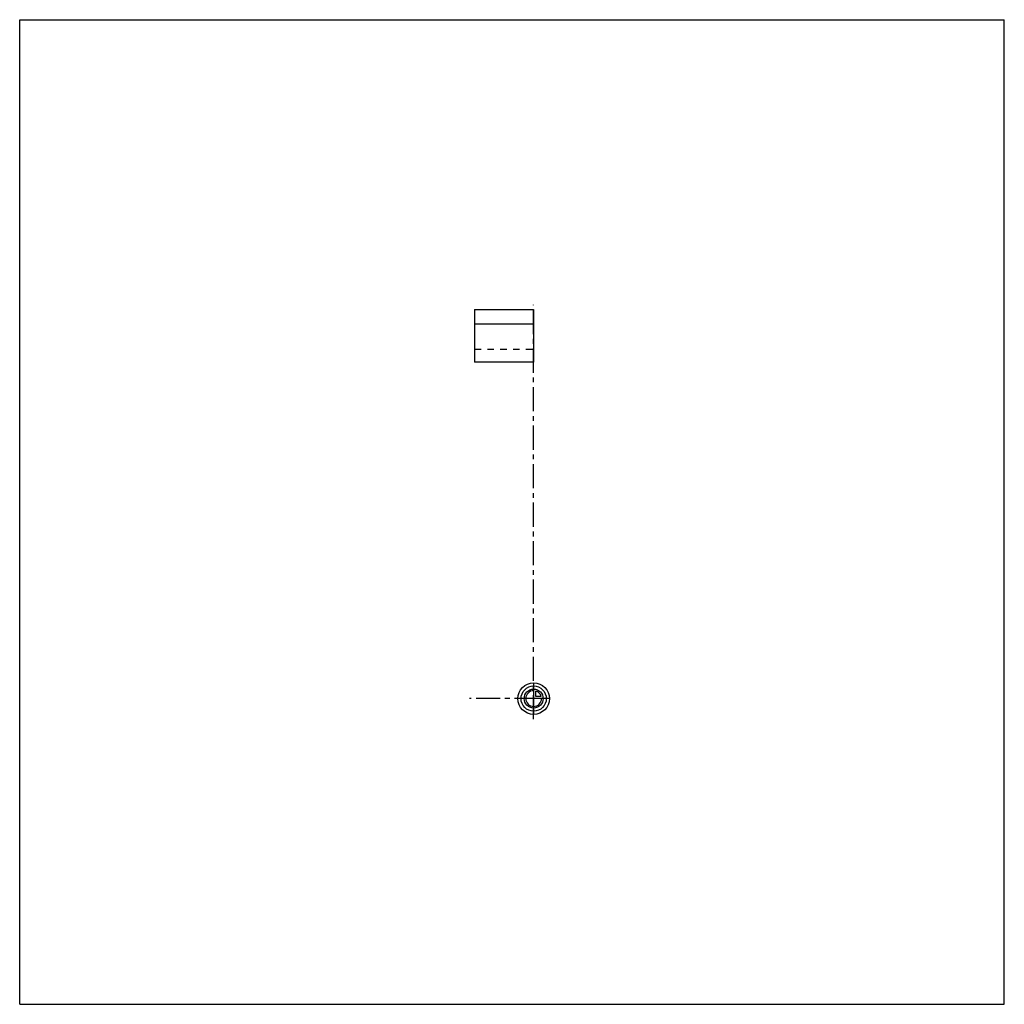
# Model space of a CAD drawing. Header units: millimetres. Extents: x 0 to 1000, y 0 to 1000.
import ezdxf

# ---------------------------------------------------------------- set-up
doc = ezdxf.new("R2010")
doc.units = ezdxf.units.MM
doc.header["$LTSCALE"] = 65.185185
doc.linetypes.add('CENTER', pattern=[0.6, 0.375, -0.075, 0.075, -0.075])
doc.linetypes.add('HIDDEN', pattern=[0.2, 0.1, -0.1])
doc.layers.get('0').update_dxf_attribs({"linetype": 'CONTINUOUS'})
for name, color, linetype in [('ACHSEN_S', 7, 'CONTINUOUS'), ('KOERPER', 7, 'CONTINUOUS'), ('KURVEN', 7, 'CONTINUOUS')]:
    doc.layers.add(name, color=color, linetype=linetype)

msp = doc.modelspace()

# ---------------------------------------------------------------- linework, layer by layer
at = {"color": 7, "linetype": 'Continuous'}
for p, q in [((0, 0), (0, 1000)), ((0, 1000), (1000, 1000)), ((1000, 0), (1000, 1000)), ((0, 0), (1000, 0))]:
    msp.add_line(p, q, dxfattribs=at)
at = {"layer": 'ACHSEN_S', "color": 40, "linetype": 'CENTER'}
msp.add_line((522, 289.5), (522, 710.5), dxfattribs=at)
at = {"layer": 'KOERPER', "color": 7, "linetype": 'Continuous'}
for p, q in [((462, 705.5), (462, 652.1)), ((462, 705.5), (522, 705.5)), ((522, 705.5), (522, 652.1)), ((522, 690.6), (462, 690.6)), ((522, 652.1), (462, 652.1))]:
    msp.add_line(p, q, dxfattribs=at)
at = {"layer": 'KOERPER', "color": 8, "linetype": 'HIDDEN'}
msp.add_line((462, 665.5), (522, 665.5), dxfattribs=at)
at = {"layer": 'KOERPER', "color": 40, "linetype": 'CENTER'}
msp.add_line((527, 310.5), (457, 310.5), dxfattribs=at)
at = {"layer": 'KURVEN', "color": 40, "linetype": 'Continuous'}
for p, q in [((522, 326.5), (522, 294.5)), ((538, 310.5), (506, 310.5)), ((524.2, 312.7), (524.2, 318.2)), ((529.7, 312.7), (524.2, 312.7))]:
    msp.add_line(p, q, dxfattribs=at)
for radius in [16, 12.8, 9.6]:
    msp.add_circle((522, 310.5), radius, dxfattribs=at)
for start, end in [(90, 360), (15.962, 74.038)]:
    msp.add_arc((522, 310.5), 8, start, end, dxfattribs=at)

doc.saveas('drawing.dxf')
